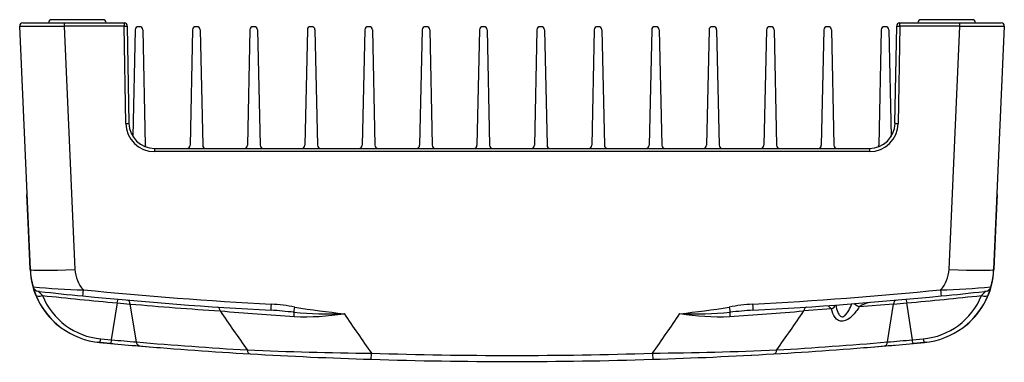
# Paper-space layout 'Layout1' of a CAD drawing. Header units: millimetres. Extents: x 18 to 263, y 21 to 193.
# Tile 6 of 9: x 36 to 113, y 167 to 193. Entities that reach past the tile are written whole.
import ezdxf

# ---------------------------------------------------------------- set-up
doc = ezdxf.new("R2010")
doc.units = ezdxf.units.MM
for name, color, linetype in [('Default', 7, 'Continuous'), ('MS-001590', 7, 'Continuous'), ('MS-001592', 7, 'Continuous'), ('MS-001593', 7, 'Continuous')]:
    doc.layers.add(name, color=color, linetype=linetype)

# ---------------------------------------------------------------- blocks, each defined once
blk = doc.blocks.new('SE4')
at = {"layer": 'MS-001590', "color": 7, "linetype": 'Continuous'}
for p, q in [((36.147, 193.146), (39.394, 193.146)), ((38.158, 193.151), (42.667, 193.151)), ((38.158, 193.151), (38.158, 193.146)), ((42.417, 193.396), (38.408, 193.396)), ((39.394, 193.146), (44.083, 193.146)), ((39.394, 193.146), (39.394, 192.886)), ((42.667, 193.146), (42.667, 193.151)), ((44.083, 193.146), (44.083, 192.886)), ((104.917, 193.146), (109.606, 193.146)), ((104.917, 192.886), (104.917, 193.146)), ((106.333, 193.151), (110.842, 193.151)), ((106.333, 193.151), (106.333, 193.146)), ((110.592, 193.396), (106.583, 193.396)), ((109.606, 193.146), (112.853, 193.146)), ((109.606, 192.886), (109.606, 193.146)), ((110.842, 193.146), (110.842, 193.151)), ((36.729, 173.831), (35.897, 192.886)), ((39.394, 192.886), (40.226, 173.831)), ((44.083, 192.886), (39.394, 192.886)), ((44.216, 185.271), (44.083, 192.886)), ((44.333, 192.901), (44.466, 185.287)), ((104.534, 185.287), (104.667, 192.901)), ((104.917, 192.886), (104.784, 185.271)), ((109.606, 192.886), (104.917, 192.886)), ((108.774, 173.831), (109.606, 192.886)), ((113.103, 192.886), (112.271, 173.831)), ((46.465, 183.321), (102.535, 183.321)), ((46.465, 183.321), (46.465, 183.061)), ((102.535, 183.061), (46.465, 183.061)), ((102.535, 183.321), (102.535, 183.061)), ((43.105, 168.322), (43.552, 171.217)), ((45.053, 168.153), (44.555, 171.128)), ((99.556, 170.739), (97.382, 170.589)), ((104.42, 171.126), (101.737, 170.904)), ((103.945, 168.153), (104.42, 171.126)), ((105.895, 168.322), (105.449, 171.217)), ((42.258, 168.4), (43.105, 168.322)), ((105.895, 168.322), (106.742, 168.4)), ((43.017, 168.04), (42.169, 168.118)), ((106.831, 168.118), (105.983, 168.04))]:
    blk.add_line(p, q, dxfattribs=at)
for centre, radius, start, end in [((36.147, 192.896), 0.25, 90, 182.5), ((38.408, 193.146), 0.25, 90, 179), ((42.417, 193.146), 0.25, 1, 90), ((44.083, 192.896), 0.25, 1, 90), ((104.917, 192.896), 0.25, 90, 179), ((106.583, 193.146), 0.25, 90, 179), ((110.592, 193.146), 0.25, 1, 90), ((112.853, 192.896), 0.25, 357.5, 90), ((46.465, 185.311), 2.25, 181, 270), ((46.465, 185.321), 2, 181, 270), ((102.535, 185.321), 2, 270, 359), ((102.535, 185.311), 2.25, 270, 359), ((42.724, 174.092), 6, 182.5, 195.59746), ((42.724, 173.94), 2.5, 182.5, 222.97099), ((106.277, 173.94), 2.5, 317.02901, 357.5), ((106.277, 174.092), 6, 344.40254, 357.5), ((42.294, 227.105), 54.887, 264.4067, 268.53854), ((42.724, 174.092), 6, 195.59746, 202.24031), ((37.426, 172.613), 0.5, 195.59746, 246.04812), ((74.5, 516.6), 346, 264.42629, 266.8741), ((74.5, 516.6), 346, 273.12593, 275.57371), ((106.707, 227.092), 54.875, 271.46099, 275.59377), ((111.574, 172.613), 0.5, 293.95188, 344.40254), ((106.277, 174.092), 6, 337.75969, 344.40254), ((42.724, 174.092), 6, 202.24031, 264.69984), ((37.512, 172.946), 0.84, 249.9018, 266.41646), ((37.426, 172.613), 0.5, 256.98444, 263.85873), ((74.5, 516.621), 346.5, 263.86338, 264.42629), ((74.501, 516.631), 346.798, 263.90403, 264.8799), ((42.764, 173.878), 5.501, 202.25882, 264.72044), ((74.5, 516.621), 346.5, 264.42629, 266.8741), ((74.5, 516.621), 346.5, 273.12593, 275.57371), ((74.501, 516.614), 346.781, 275.12005, 276.09599), ((106.236, 173.878), 5.501, 275.27931, 337.74139), ((106.277, 174.092), 6, 275.30016, 337.75969), ((74.5, 516.621), 346.5, 275.57371, 276.13662), ((111.488, 172.945), 0.84, 273.58282, 290.09892), ((67.048, 432.478), 262.316, 264.86094, 265.08099), ((74.502, 516.648), 346.815, 265.04645, 266.21671), ((54.709, 156.134), 15.009, 79.40288, 86.47039), ((68.243, 236.904), 66.891, 260.7312, 264.06694), ((80.757, 236.908), 66.895, 275.9328, 279.26852), ((94.292, 156.133), 15.01, 93.52966, 100.59685), ((102.942, 169.26), 2.039, 101.57606, 126.25038), ((78.822, 468.02), 297.995, 274.92769, 275.1263), ((81.249, 519.353), 350.021, 265.14378, 266.09784), ((439.231, 436.12), 469.842, 214.41279, 214.86646), ((53.854, 140.827), 29.861, 83.19358, 86.63861), ((60.243, 203.17), 32.816, 265.01809, 271.89491), ((58.203, 190.343), 20.215, 267.80694, 278.89451), ((476.547, 455.907), 503.921, 214.51529, 214.94394), ((-299.099, 436.383), 469.418, 325.02055, 325.48082), ((88.757, 203.173), 32.819, 268.10529, 274.9818), ((90.797, 190.346), 20.217, 261.10628, 272.19305), ((67.737, 519.541), 350.209, 273.90233, 274.85591), ((95.146, 140.826), 29.863, 93.36139, 96.80631), ((-282.188, 430.685), 460.135, 325.11623, 325.57955), ((70.183, 468.131), 301.029, 264.83918, 265.21146), ((78.61, 470.498), 303.405, 274.78978, 275.15956), ((74.5, 516.621), 350, 264.83913, 265.21131), ((74.501, 516.629), 350.008, 265.09047, 265.09318), ((74.5, 516.618), 349.707, 265.16976, 266.59546), ((74.501, 516.63), 350.009, 265.21132, 266.63658), ((74.502, 516.595), 349.973, 273.36323, 274.78886), ((74.5, 516.626), 349.715, 273.40437, 274.82979), ((74.5, 516.621), 350, 274.78881, 275.16085), ((74.499, 516.632), 350.011, 274.90572, 274.9077), ((74.5, 516.621), 350, 274.90775, 274.91683), ((67.671, 514.718), 347.47, 267.70106, 269.30831), ((74.5, 516.621), 350, 266.6366, 268.19247), ((74.5, 516.621), 350, 268.19247, 271.80725), ((74.5, 516.6), 349.5, 268.19247, 271.80725), ((81.333, 514.558), 347.309, 270.69115, 272.2993), ((74.5, 516.621), 350, 271.80725, 273.36328)]:
    blk.add_arc(centre, radius, start, end, dxfattribs=at)
for centre, major_axis, ratio, start_param, end_param in [((39.4, 192.896), (-3.503, -0.011), 0.003108, 0.000126, 1.56902), ((44.083, 192.896), (0.25, 0.004), 0.043613, 4.711628, 6.283185), ((104.917, 192.896), (-0.25, 0.004), 0.043613, 0, 1.571558), ((109.6, 192.896), (3.503, -0.011), 0.003108, 4.714166, 6.283059), ((44.216, 185.282), (0.25, 0.004), 0.043613, 4.711628, 6.283185), ((104.784, 185.282), (-0.25, 0.004), 0.043613, 0, 1.571558), ((40.226, 173.983), (-3.497, -0.153), 0.043578, 0, 1.568894), ((108.774, 173.983), (3.497, -0.153), 0.043578, 4.714292, 6.283185), ((40.894, 172.257), (0.049, 0.498), 0.004241, 3.141593, 4.668962), ((108.106, 172.257), (-0.049, 0.498), 0.004241, 1.614223, 3.141593), ((37.633, 172.011), (-0.463, -0.189), 0.433634, 0, 1.481175), ((111.367, 172.011), (0.463, -0.189), 0.4336, 4.802081, 6.283185), ((111.602, 172.352), (-0.025, 0.236), 0.967218, 3.066021, 3.141593), ((51.353, 170.394), (-0.033, -0.499), 0.55613, 2.007663, 3.141593), ((55.633, 171.136), (0.027, 0.499), 0.002381, 3.141593, 4.668821), ((57.469, 170.909), (-0.088, -0.492), 0.007697, 0.50599, 1.527847), ((91.531, 170.909), (0.088, -0.492), 0.007697, -1.527847, -0.50599), ((93.368, 171.136), (-0.027, 0.499), 0.002381, 1.614365, 3.141593), ((97.648, 170.394), (-0.033, 0.499), 0.556143, 0, 1.133932), ((99.156, 171.028), (0.729, 0.175), 0.552635, 5.155856, 5.926808), ((101.334, 171.19), (0.623, -0.417), 0.025314, -1.541929, -0.852395), ((57.318, 170.047), (0.025, 0.499), 0.216911, 4.917627, 5.763646), ((91.682, 170.047), (-0.025, 0.499), 0.216902, 0.519538, 1.365546), ((39.103, 169.626), (0.157, 0.194), 0.658498, 3.141593, 3.306112), ((109.897, 169.625), (0.157, -0.194), 0.6586, 6.180562, 6.283185), ((42.216, 168.616), (-0.046, -0.498), 0.137782, 0, 1.134555), ((106.785, 168.616), (0.046, -0.498), 0.137705, 5.14863, 6.283185), ((53.995, 167.723), (-0.029, -0.499), 0.553153, 5.147269, 6.283185), ((63.476, 167.295), (-0.016, -0.5), 0.001377, 0, 1.527185), ((85.522, 167.295), (0.016, -0.5), 0.001377, 4.756, 6.283185), ((95.004, 167.723), (0.029, -0.499), 0.553083, 0, 1.135916)]:
    blk.add_ellipse(centre, major_axis=major_axis, ratio=ratio, start_param=start_param, end_param=end_param, dxfattribs=at)
for points, knots in [([(37.373, 172.116), (37.388, 172.115), (37.428, 172.072), (37.534, 171.95), (37.599, 171.874), (37.673, 171.794)], [0, 0, 0, 0, 0.5, 0.5, 1, 1, 1, 1]), ([(43.551, 171.217), (43.565, 171.301), (43.58, 171.374), (43.611, 171.473), (43.627, 171.5), (43.64, 171.498)], [0, 0, 0, 0, 0.5, 0.5, 1, 1, 1, 1]), ([(44.555, 171.128), (44.541, 171.215), (44.511, 171.292), (44.43, 171.401), (44.38, 171.433), (44.327, 171.438)], [0, 0, 0, 0, 0.5, 0.5, 1, 1, 1, 1]), ([(104.645, 171.435), (104.593, 171.431), (104.543, 171.399), (104.464, 171.29), (104.434, 171.213), (104.419, 171.126)], [0, 0, 0, 0, 0.5, 0.5, 1, 1, 1, 1]), ([(105.36, 171.498), (105.373, 171.5), (105.389, 171.473), (105.42, 171.374), (105.435, 171.301), (105.449, 171.217)], [0, 0, 0, 0, 0.5, 0.5, 1, 1, 1, 1]), ([(111.327, 171.794), (111.364, 171.834), (111.399, 171.872), (111.463, 171.946), (111.493, 171.981), (111.572, 172.071), (111.612, 172.115), (111.628, 172.116)], [0, 0, 0, 0, 0.25, 0.25, 0.5, 0.5, 1, 1, 1, 1]), ([(111.733, 172.14), (111.741, 172.142), (111.764, 172.149), (111.79, 172.162), (111.804, 172.169), (111.808, 172.171)], [0, 0, 0, 0, 0.0598907, 0.2212296, 0.3186031, 0.3186031, 0.3186031, 0.3186031]), ([(99.556, 170.739), (99.521, 170.778), (99.485, 170.81), (99.419, 170.869), (99.387, 170.895), (99.334, 170.942), (99.312, 170.963), (99.293, 170.988), (99.289, 170.995), (99.289, 171.006), (99.292, 171.01), (99.301, 171.01)], [0, 0, 0, 0, 0.25, 0.25, 0.5, 0.5, 0.75, 0.75, 0.875, 0.875, 1, 1, 1, 1]), ([(101.737, 170.904), (101.568, 170.652), (101.385, 170.414), (100.96, 169.996), (100.703, 169.81), (100.188, 169.738), (99.975, 169.876), (99.7, 170.254), (99.616, 170.491), (99.556, 170.739)], [0, 0, 0, 0, 0.25, 0.25, 0.5, 0.5, 0.75, 0.75, 1, 1, 1, 1]), ([(99.891, 171.064), (99.928, 170.86), (99.976, 170.659), (100.09, 170.381), (100.137, 170.288), (100.268, 170.146), (100.364, 170.102), (100.556, 170.164), (100.641, 170.248), (100.785, 170.425), (100.847, 170.524), (101, 170.796), (101.084, 170.975), (101.162, 171.157)], [0.0116988, 0.0116988, 0.0116988, 0.0116988, 0.25, 0.25, 0.375, 0.375, 0.5, 0.5, 0.625, 0.625, 0.75, 0.75, 0.9620119, 0.9620119, 0.9620119, 0.9620119]), ([(43.017, 168.04), (43.03, 168.039), (43.045, 168.065), (43.076, 168.165), (43.092, 168.237), (43.105, 168.322)], [0, 0, 0, 0, 0.5, 0.5, 1, 1, 1, 1]), ([(105.983, 168.04), (105.97, 168.039), (105.955, 168.065), (105.924, 168.165), (105.909, 168.237), (105.895, 168.322)], [0, 0, 0, 0, 0.5, 0.5, 1, 1, 1, 1]), ([(45.282, 167.843), (45.229, 167.848), (45.179, 167.88), (45.098, 167.988), (45.068, 168.065), (45.054, 168.153)], [0, 0, 0, 0, 0.5, 0.5, 1, 1, 1, 1]), ([(103.719, 167.843), (103.771, 167.848), (103.821, 167.879), (103.901, 167.988), (103.93, 168.065), (103.944, 168.152)], [0, 0, 0, 0, 0.5, 0.5, 1, 1, 1, 1])]:
    blk.add_open_spline(points, degree=3, knots=knots, dxfattribs=at)
for points in [[(37.45, 172.108), (37.421, 172.111), (37.395, 172.114), (37.373, 172.116)], [(111.628, 172.116), (111.605, 172.114), (111.579, 172.111), (111.549, 172.108)]]:
    blk.add_open_spline(points, degree=3, dxfattribs=at)
at = {"layer": 'MS-001592', "color": 7, "linetype": 'Continuous'}
for p, q in [((44.953, 192.602), (44.771, 184.26)), ((45.298, 192.846), (45.203, 192.846)), ((45.548, 192.602), (45.745, 183.566)), ((49.453, 192.602), (49.255, 183.566)), ((49.798, 192.846), (49.703, 192.846)), ((50.048, 192.602), (50.245, 183.566)), ((53.953, 192.602), (53.755, 183.566)), ((54.298, 192.846), (54.203, 192.846)), ((54.548, 192.602), (54.745, 183.566)), ((58.453, 192.602), (58.255, 183.566)), ((58.798, 192.846), (58.703, 192.846)), ((59.048, 192.602), (59.245, 183.566)), ((62.953, 192.602), (62.755, 183.566)), ((63.298, 192.846), (63.203, 192.846)), ((63.548, 192.602), (63.745, 183.566)), ((67.453, 192.602), (67.255, 183.566)), ((67.798, 192.846), (67.703, 192.846)), ((68.048, 192.602), (68.245, 183.566)), ((71.953, 192.602), (71.755, 183.566)), ((72.298, 192.846), (72.203, 192.846)), ((72.548, 192.602), (72.745, 183.566)), ((76.453, 192.602), (76.255, 183.566)), ((76.798, 192.846), (76.703, 192.846)), ((77.048, 192.602), (77.245, 183.566)), ((80.953, 192.602), (80.755, 183.566)), ((81.298, 192.846), (81.203, 192.846)), ((81.548, 192.602), (81.745, 183.566)), ((85.453, 192.602), (85.255, 183.566)), ((85.798, 192.846), (85.703, 192.846)), ((86.048, 192.602), (86.245, 183.566)), ((89.953, 192.602), (89.755, 183.566)), ((90.298, 192.846), (90.203, 192.846)), ((90.548, 192.602), (90.745, 183.566)), ((94.453, 192.602), (94.255, 183.566)), ((94.798, 192.846), (94.703, 192.846)), ((95.048, 192.602), (95.245, 183.566)), ((98.953, 192.602), (98.755, 183.566)), ((99.298, 192.846), (99.203, 192.846)), ((99.548, 192.602), (99.745, 183.566)), ((103.453, 192.602), (103.255, 183.566)), ((103.798, 192.846), (103.703, 192.846)), ((104.048, 192.602), (104.23, 184.26))]:
    blk.add_line(p, q, dxfattribs=at)
for centre, start, end in [((45.203, 192.596), 90, 178.75), ((45.298, 192.596), 1.25, 90), ((49.703, 192.596), 90, 178.75), ((49.798, 192.596), 1.25, 90), ((54.203, 192.596), 90, 178.75), ((54.298, 192.596), 1.25, 90), ((58.703, 192.596), 90, 178.75), ((58.798, 192.596), 1.25, 90), ((63.203, 192.596), 90, 178.75), ((63.298, 192.596), 1.25, 90), ((67.703, 192.596), 90, 178.75), ((67.798, 192.596), 1.25, 90), ((72.203, 192.596), 90, 178.75), ((72.298, 192.596), 1.25, 90), ((76.703, 192.596), 90, 178.75), ((76.798, 192.596), 1.25, 90), ((81.203, 192.596), 90, 178.75), ((81.298, 192.596), 1.25, 90), ((85.703, 192.596), 90, 178.75), ((85.798, 192.596), 1.25, 90), ((90.203, 192.596), 90, 178.75), ((90.298, 192.596), 1.25, 90), ((94.703, 192.596), 90, 178.75), ((94.798, 192.596), 1.25, 90), ((99.203, 192.596), 90, 178.75), ((99.298, 192.596), 1.25, 90), ((103.703, 192.596), 90, 178.75), ((103.798, 192.596), 1.25, 90), ((45.995, 183.571), 181.25, 211.0844), ((49.005, 183.571), 270, 358.75), ((50.495, 183.571), 181.25, 270), ((53.505, 183.571), 270, 358.75), ((54.995, 183.571), 181.25, 270), ((58.005, 183.571), 270, 358.75), ((59.495, 183.571), 181.25, 270), ((62.505, 183.571), 270, 358.75), ((63.995, 183.571), 181.25, 270), ((67.005, 183.571), 270, 358.75), ((68.495, 183.571), 181.25, 270), ((71.505, 183.571), 270, 358.75), ((72.995, 183.571), 181.25, 270), ((76.005, 183.571), 270, 358.75), ((77.495, 183.571), 181.25, 270), ((80.505, 183.571), 270, 358.75), ((81.995, 183.571), 181.25, 270), ((85.005, 183.571), 270, 358.75), ((86.495, 183.571), 181.25, 270), ((89.505, 183.571), 270, 358.75), ((90.995, 183.571), 181.25, 270), ((94.005, 183.571), 270, 358.75), ((95.495, 183.571), 181.25, 270), ((98.505, 183.571), 270, 358.75), ((99.995, 183.571), 181.25, 270), ((103.005, 183.571), 328.9156, 358.75)]:
    blk.add_arc(centre, 0.25, start, end, dxfattribs=at)
at = {"layer": 'MS-001593', "color": 7, "linetype": 'Continuous'}
for p, q in [((36.55, 177.495), (36.454, 179.706)), ((112.546, 179.706), (112.45, 177.495)), ((36.71, 173.832), (36.55, 177.495)), ((112.45, 177.495), (112.29, 173.832)), ((42.15, 168.12), (41.991, 168.137)), ((107.009, 168.137), (106.85, 168.12))]:
    blk.add_line(p, q, dxfattribs=at)
for centre, radius, start, end in [((36.704, 179.716), 0.25, 160.10901, 182.5), ((112.296, 179.716), 0.25, 357.5, 19.89099), ((42.705, 174.094), 6, 182.5, 231.02896), ((106.295, 174.094), 6, 308.97144, 357.5), ((42.705, 174.098), 5.75, 199.87818, 200.05655), ((74.5, 516.621), 350, 264.69667, 264.89148), ((74.5, 516.621), 350, 265.09271, 265.48486), ((74.5, 516.621), 350, 274.51511, 274.90404), ((74.5, 516.621), 350, 275.11507, 275.30333), ((74.5, 516.621), 350, 266.81548, 266.8207), ((74.5, 516.621), 350, 273.07751, 273.07992)]:
    blk.add_arc(centre, radius, start, end, dxfattribs=at)
for centre, major_axis, start_param, end_param in [((36.8, 177.506), (0.25, 0.011), 2.750796, 3.141593), ((112.2, 177.506), (-0.25, 0.011), 3.141593, 3.532389), ((36.96, 173.843), (0.25, 0.011), 2.750796, 3.141593), ((112.04, 173.843), (-0.25, 0.011), 3.141593, 3.532389)]:
    blk.add_ellipse(centre, major_axis=major_axis, ratio=0.017436, start_param=start_param, end_param=end_param, dxfattribs=at)

psp = doc.layouts.get("Layout1")

# ---------------------------------------------------------------- block references
at = {"layer": 'Default'}
psp.add_blockref('SE4', (0, 0), dxfattribs=at)

doc.saveas('drawing.dxf')
